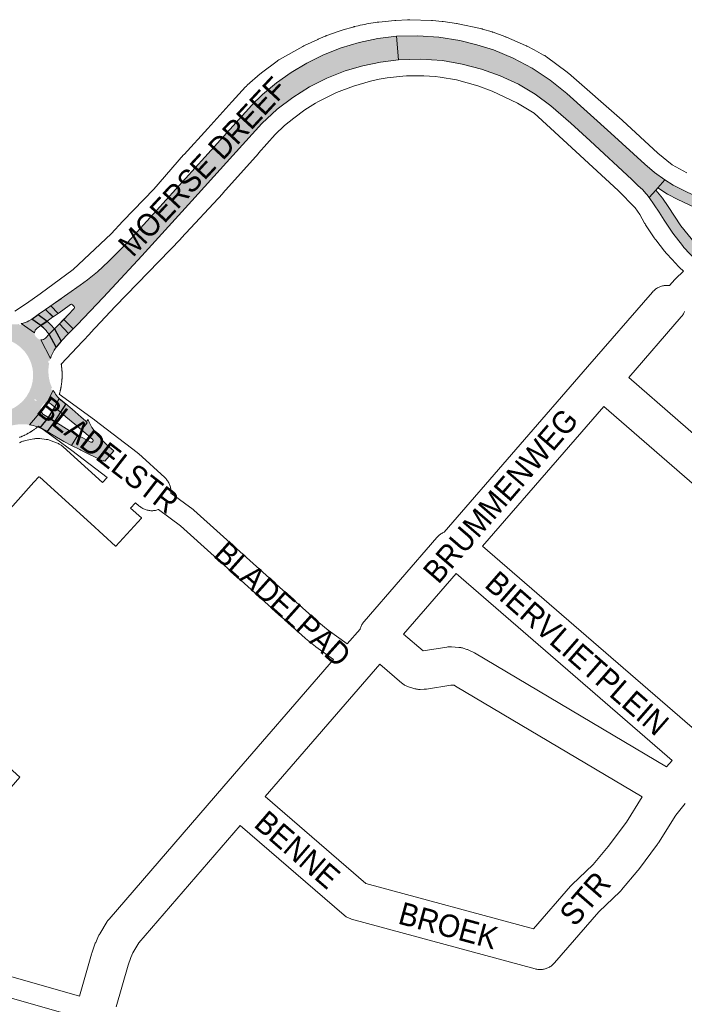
# Paper-space layout 'Layout1' of a CAD drawing. Header units: metres. Extents: x 123097 to 144122, y 392739 to 407589.
# Tile 75 of 256: x 128801 to 129028, y 399517 to 399853. Entities that reach past the tile are written whole.
import ezdxf
from ezdxf.enums import TextEntityAlignment as Align

# ---------------------------------------------------------------- set-up
doc = ezdxf.new("R2010")
doc.units = ezdxf.units.M
doc.header["$MEASUREMENT"] = 0
for name, color, linetype, lineweight in [('gs-anno-wegen algemeen tekst', 7, 'Continuous', 0), ('gs-knt-aanvullende hoofdweg', 7, 'Continuous', 0), ('gs-knt-fietspaden', 7, 'Continuous', 0), ('gs-knt-wegen algemeen', 7, 'Continuous', 0), ('ir-ARC-asfalt-hoofdwegen-te inspecteren', 5, 'Continuous', 0), ('ir-ARC-fietspaden naastliggend- te inspecteren', 1, 'Continuous', 0)]:
    doc.layers.add(name, color=color, linetype=linetype, lineweight=lineweight)
doc.styles.add('Style-Arial', font='arial.ttf')

psp = doc.layouts.get("Layout1")

# ---------------------------------------------------------------- hatches: boundary and pattern name
at = {"layer": 'ir-ARC-asfalt-hoofdwegen-te inspecteren', "linetype": 'Continuous', "lineweight": 13}
for points in [[(128832.598, 399761.612), (128842.737, 399772.556), (128859.796, 399791.365), (128871.62, 399804.473), (128883.724, 399817.785), (128888.949, 399822.622), (128894.269, 399826.691), (128899.936, 399830.261), (128905.904, 399833.3), (128912.124, 399835.785), (128918.084, 399837.5), (128924.162, 399838.736), (128930.318, 399839.486), (128929.66, 399847.566), (128923.257, 399846.772), (128916.943, 399845.443), (128910.763, 399843.587), (128904.761, 399841.219), (128898.98, 399838.354), (128893.68, 399835.224), (128888.656, 399831.668), (128883.942, 399827.711), (128882.595, 399826.452), (128881.285, 399825.165), (128864.202, 399806.248), (128837.793, 399777.16), (128831.287, 399770.61), (128827.566, 399767.169), (128824.193, 399764.425), (128821.687, 399762.555), (128813.219, 399756.609), (128811.606, 399755.477), (128814.122, 399752.945), (128815.716, 399754.066), (128818.349, 399755.938), (128818.711, 399756.041), (128819.051, 399755.878), (128819.602, 399755.335), (128819.758, 399754.968), (128819.616, 399754.595), (128817.444, 399752.301), (128816.092, 399750.873), (128819.227, 399747.608), (128820.617, 399749.044), (128829.557, 399758.36)], [(128987.779, 399827.973), (128982.094, 399832.606), (128975.982, 399836.658), (128969.502, 399840.091), (128962.716, 399842.872), (128957.032, 399844.658), (128951.251, 399846.1), (128944.106, 399847.214), (128936.89, 399847.704), (128929.66, 399847.566), (128930.318, 399839.486), (128937.827, 399839.737), (128945.325, 399839.265), (128952.034, 399838.074), (128958.616, 399836.316), (128965.026, 399834.005), (128971.215, 399831.156), (128976.955, 399827.734), (128982.329, 399823.763), (128989.107, 399817.884), (128995.733, 399811.835), (129009.936, 399798.588), (129012.163, 399796.528), (129013.537, 399795.178), (129014.852, 399793.778), (129015.122, 399793.47), (129015.908, 399792.5), (129018.146, 399795.048), (129018.796, 399795.788), (129021.184, 399798.507), (129017.685, 399801.026), (129014.412, 399803.832), (129002.754, 399814.483)], [(129038.934, 399788.962), (129033.648, 399792.059), (129028.117, 399794.693), (129027.002, 399795.211), (129024.039, 399796.763), (129021.184, 399798.507), (129018.796, 399795.788), (129022.122, 399793.674), (129025.596, 399791.813), (129031.236, 399789.187), (129036.613, 399786.058), (129041.682, 399782.452), (129043.704, 399785.153), (129042.302, 399786.166), (129042.505, 399786.432), (129041.621, 399787.09)], [(129027.204, 399776.077), (129027.727, 399775.473), (129031.655, 399771.27), (129034.314, 399773.821), (129031.629, 399776.625), (129026.695, 399782.789), (129022.358, 399789.387), (129020.367, 399792.303), (129018.146, 399795.048), (129015.908, 399792.5), (129019.32, 399787.547), (129020.995, 399784.791), (129023.937, 399780.318)]]:
    psp.add_hatch(color=5, dxfattribs=at).paths.add_polyline_path(points, flags=0)
at = {"layer": 'ir-ARC-asfalt-hoofdwegen-te inspecteren', "linetype": 'Continuous', "lineweight": 13, "extrusion": (0, 0, -1)}
for points in [[(-128811.806, 399751.324), (-128810.364, 399750.291), (-128807.359, 399752.52), (-128810.176, 399754.493), (-128812.457, 399756.09), (-128815.248, 399758.045), (-128815.254, 399758.038), (-128813.219, 399756.609), (-128811.606, 399755.477), (-128809.861, 399754.253), (-128812.392, 399751.742)], [(-128817.661, 399746.042), (-128815.208, 399743.467), (-128812.917, 399747.657), (-128813.994, 399748.769), (-128816.357, 399751.167), (-128816.869, 399751.694), (-128816.092, 399750.873), (-128814.6, 399749.359), (-128817.692, 399746.074)], [(-128819.849, 399715.059), (-128816.801, 399717.622), (-128815.009, 399719.201), (-128816.721, 399722.073), (-128818.882, 399720.201), (-128821.992, 399717.507), (-128823.493, 399716.228), (-128824.087, 399715.514), (-128822.096, 399713.146)], [(-128818.289, 399712.758), (-128820.826, 399711.407), (-128818.762, 399707.831), (-128816.064, 399709.167), (-128812.431, 399711.384), (-128810.358, 399712.611), (-128812.96, 399716.009), (-128814.834, 399714.822)]]:
    psp.add_hatch(color=5, dxfattribs=at).paths.add_polyline_path(points, flags=0)
at = {"layer": 'ir-ARC-asfalt-hoofdwegen-te inspecteren', "linetype": 'Continuous', "lineweight": 13}
h = psp.add_hatch(color=5, dxfattribs=at)
h.paths.add_polyline_path([(128801.224, 399749.363, 0.0079109), (128801.581, 399749.441), (128806.089, 399746.32, 0.1599059), (128806.431, 399745.108), (128807.028, 399744.472, 0.1723309), (128808.268, 399743.934), (128811.512, 399737.53, 0.0146313), (128811.282, 399736.756), (128810.895, 399736.853), (128810.711, 399736.126), (128811.099, 399736.028), (128811.181, 399736.352, 0.1662018), (128812.07, 399727.466), (128811.71, 399727.297), (128812.03, 399726.618), (128812.392, 399726.789), (128812.259, 399727.071, 0.0075113), (128812.449, 399726.702), (128810.346, 399722.477, 0.2075834), (128808.97, 399721.799), (128808.459, 399721.125, 0.2072508), (128808.298, 399719.489), (128804.386, 399714.891, 0.0041824), (128804.133, 399714.929), (128804.134, 399714.938), (128803.773, 399714.977, 0.1008116), (128797.686, 399714.475, -0.0402558), (128793.072, 399713.739, 0.0977661), (128788.831, 399712.796), (128788.905, 399712.829), (128788.739, 399713.193), (128788.056, 399712.883), (128788.221, 399712.519), (128788.585, 399712.684, 0.0390086), (128787.065, 399711.822), (128783.285, 399714.384, 0.1994304), (128782.604, 399715.781), (128781.977, 399716.176, 0.2013682), (128780.473, 399716.409), (128775.679, 399719.828, 0.0306844), (128775.978, 399721.76), (128776.369, 399721.722), (128776.441, 399722.469), (128776.043, 399722.507), (128776.009, 399722.155, 0.0957387), (128775.262, 399728.159, -0.1023574), (128775.053, 399734.306), (128775.335, 399735.841, 0.0630673), (128775.711, 399738.779), (128776.11, 399738.784), (128776.1, 399739.534), (128775.7, 399739.529), (128775.705, 399739.159, 0.0504398), (128775.393, 399741.511), (128778.906, 399744.303, 0.3222554), (128780.02, 399744.384), (128781.529, 399745.693, 0.309103), (128781.881, 399746.722), (128786.616, 399751.053, 0.0120867), (128787.304, 399750.77), (128787.163, 399750.401), (128787.863, 399750.132), (128788.006, 399750.506), (128787.67, 399750.635, 0.0744411), (128792.144, 399749.763, -0.0724719), (128797.561, 399749.222, 0.0711401), (128800.83, 399749.292), (128800.901, 399748.899), (128801.639, 399749.032), (128801.568, 399749.425)])
h.paths.add_polyline_path([(128785.503, 399721.416, 0.6486007), (128805.533, 399733.235, 0.1651187), (128802.041, 399740.644, 0.6854832), (128780.149, 399731.417), (128780.225, 399730.358, 0.2131018)], flags=16)
h.paths.add_polyline_path([(128806.817, 399723.055), (128806.26, 399723.106), (128805.967, 399723.582), (128806.524, 399723.531)], flags=16)
at = {"layer": 'ir-ARC-asfalt-hoofdwegen-te inspecteren', "linetype": 'Continuous', "lineweight": 13, "extrusion": (0, 0, -1)}
psp.add_hatch(color=5, dxfattribs=at).paths.add_polyline_path([(-128804.171, 399750.383), (-128805.127, 399750.939), (-128808.243, 399748.783), (-128806.938, 399747.886, -0.2315871), (-128806.089, 399746.32), (-128801.581, 399749.441, -0.0598921)])
at = {"layer": 'ir-ARC-asfalt-hoofdwegen-te inspecteren', "linetype": 'Continuous', "lineweight": 13}
for points in [[(128812.819, 399740.371, 0.0571085), (128811.512, 399737.53), (128808.268, 399743.934, 0.216552), (128809.829, 399744.52), (128811.086, 399745.792), (128813.451, 399741.341)], [(128811.783, 399721.933, 0.208637), (128810.346, 399722.477), (128812.449, 399726.702, 0.0392182), (128813.61, 399724.884), (128813.965, 399724.471), (128814.549, 399723.926), (128813.004, 399720.909)], [(128806.968, 399714.241, 0.0433593), (128804.386, 399714.891), (128808.298, 399719.489, 0.1797959), (128809.191, 399718.358), (128810.863, 399717.33), (128807.977, 399713.863)], [(128825.359, 399708.994, 0.8469378), (128825.937, 399709.876), (128822.096, 399713.146), (128824.087, 399715.514), (128823.493, 399716.228, 0.7999088), (128824.262, 399716.763, 0.077468), (128827.497, 399711.516, 0.0443345), (128833.142, 399705.994), (128830.111, 399702.492), (128829.649, 399702.704), (128829.518, 399702.43), (128821.922, 399706.263), (128821.923, 399706.266), (128821.587, 399706.432), (128818.762, 399707.831), (128820.826, 399711.407)]]:
    psp.add_hatch(color=5, dxfattribs=at).paths.add_polyline_path(points)
at = {"layer": 'ir-ARC-fietspaden naastliggend- te inspecteren', "linetype": 'Continuous', "lineweight": 30}
psp.add_hatch(color=1, dxfattribs=at).paths.add_polyline_path([(128811.086, 399745.792, 0.0449054), (128808.371, 399748.664), (128808.243, 399748.783), (128810.364, 399750.291), (128811.667, 399748.995), (128812.917, 399747.657)])

# ---------------------------------------------------------------- linework, layer by layer
at = {"layer": 'gs-knt-aanvullende hoofdweg', "color": 7, "linetype": 'Continuous', "flags": 128}
for points in [[(128799.386, 399753.727), (128803.356, 399756.285), (128807.958, 399759.64), (128807.966, 399759.646), (128819.301, 399767.956), (128819.309, 399767.962), (128832.236, 399780.073), (128836.219, 399784.373), (128836.315, 399784.475), (128846.764, 399795.343), (128856.977, 399807.043), (128857.122, 399807.203), (128865.267, 399816.01), (128873.391, 399825.145), (128873.501, 399825.266), (128878.149, 399830.269), (128878.326, 399830.453), (128878.388, 399830.513), (128878.418, 399830.543), (128878.447, 399830.571), (128878.51, 399830.632), (128878.7, 399830.804), (128883.15, 399834.706), (128883.359, 399834.882), (128883.574, 399835.051), (128888.883, 399839.062), (128889.159, 399839.261), (128889.443, 399839.447), (128889.736, 399839.62), (128897.711, 399844.094), (128897.964, 399844.229), (128897.985, 399844.241), (128898.223, 399844.355), (128898.266, 399844.376), (128902.764, 399846.464), (128902.887, 399846.519), (128905.315, 399847.594), (128905.395, 399847.629), (128905.499, 399847.672), (128905.644, 399847.735), (128905.692, 399847.752), (128905.713, 399847.762), (128905.809, 399847.796), (128905.881, 399847.825), (128909.35, 399849.079), (128911.383, 399849.759), (128914.73, 399850.693), (128914.797, 399850.712), (128914.856, 399850.729), (128915, 399850.768), (128915.088, 399850.789), (128915.158, 399850.807), (128915.273, 399850.833), (128916.52, 399851.105), (128917.271, 399851.301), (128918.039, 399851.436), (128919.123, 399851.672), (128919.523, 399851.748), (128923.053, 399852.319), (128923.137, 399852.33), (128923.192, 399852.338), (128923.214, 399852.341), (128923.236, 399852.346), (128923.266, 399852.349), (128923.377, 399852.362), (128923.487, 399852.376), (128923.633, 399852.39), (128929.029, 399852.943), (128929.374, 399852.97), (128933.437, 399853.197), (128933.606, 399853.203), (128933.692, 399853.207), (128933.734, 399853.207), (128933.788, 399853.208), (128933.793, 399853.209), (128933.796, 399853.208)], [(128933.796, 399853.208), (128934.147, 399853.203), (128941.549, 399852.916), (128941.754, 399852.906), (128941.855, 399852.897), (128941.915, 399852.892), (128941.958, 399852.888), (128945.259, 399852.58), (128945.608, 399852.539), (128950.129, 399851.901), (128950.185, 399851.891), (128950.311, 399851.873), (128950.384, 399851.86), (128950.637, 399851.812), (128958.326, 399850.18), (128958.641, 399850.106), (128958.706, 399850.088), (128958.75, 399850.077), (128958.819, 399850.056), (128958.954, 399850.019), (128962.223, 399849.024), (128962.413, 399848.963), (128962.601, 399848.897), (128966.615, 399847.437), (128966.778, 399847.378), (128966.822, 399847.362), (128966.905, 399847.332), (128966.986, 399847.299), (128967.192, 399847.215), (128973.669, 399844.416), (128973.901, 399844.31), (128973.95, 399844.287), (128974.082, 399844.221), (128974.13, 399844.197), (128974.226, 399844.147), (128976.438, 399843.009), (128976.599, 399842.923), (128979.843, 399841.149), (128979.909, 399841.114), (128980.163, 399840.968), (128980.205, 399840.942), (128980.474, 399840.772), (128980.495, 399840.758), (128980.775, 399840.56), (128987.891, 399835.293), (128988.139, 399835.102), (128988.379, 399834.9), (129006.597, 399818.899), (129006.734, 399818.775), (129018.766, 399807.672), (129023.721, 399803.644), (129028.677, 399800.866)], [(129027.603, 399767.362), (129026.241, 399768.608), (129026.022, 399768.818), (129025.811, 399769.036), (129024.933, 399769.944), (129021.983, 399773.156), (129021.781, 399773.383), (129021.1, 399774.186), (129018.106, 399778.036), (129017.923, 399778.278), (129017.603, 399778.709), (129014.638, 399783.211), (129014.475, 399783.467), (129014.464, 399783.487), (129014.322, 399783.73), (129012.696, 399786.668), (129011.126, 399788.996), (129005.281, 399794.907), (128982.211, 399816.194), (128982.207, 399816.198), (128976.643, 399821.239), (128970.978, 399824.653), (128962.308, 399828.828), (128957.378, 399830.678), (128950.101, 399832.708), (128944.543, 399833.571), (128942.864, 399833.768), (128938.928, 399834.055), (128932.998, 399834.055), (128931.744, 399833.964), (128926.429, 399833.332), (128923.754, 399832.849), (128920.801, 399832.219), (128914.936, 399830.558), (128909.196, 399828.31), (128907.512, 399827.552), (128902.742, 399825.126), (128901.945, 399824.705), (128898.362, 399822.383), (128894.61, 399819.629), (128891.409, 399817.082), (128888.221, 399814.026), (128888.216, 399814.021), (128882.527, 399807.587), (128882.514, 399807.571), (128870.413, 399793.96), (128870.409, 399793.955), (128870.305, 399793.841), (128856.157, 399778.568), (128856.04, 399778.445), (128856.038, 399778.442), (128833.701, 399755.402), (128833.692, 399755.393), (128825.076, 399746.122), (128825.041, 399746.084), (128822.482, 399743.368), (128822.46, 399743.344), (128815.2, 399735.571), (128815.224, 399735.424), (128815.241, 399735.316), (128815.269, 399735.126), (128815.279, 399735.048), (128815.28, 399735.044), (128815.281, 399735.04), (128815.306, 399734.853), (128815.316, 399734.776), (128815.34, 399734.585), (128815.35, 399734.504), (128815.356, 399734.455), (128815.372, 399734.312), (128815.384, 399734.197), (128815.403, 399734.005), (128815.414, 399733.892), (128815.43, 399733.701), (128815.436, 399733.617), (128815.45, 399733.424), (128815.455, 399733.349), (128815.467, 399733.157), (128815.474, 399733.041), (128815.483, 399732.849), (128815.486, 399732.769), (128815.493, 399732.576), (128815.495, 399732.498), (128815.499, 399732.366), (128815.5, 399732.305), (128815.502, 399732.189), (128815.503, 399732.114), (128815.505, 399731.997), (128815.505, 399731.919), (128815.505, 399731.726), (128815.504, 399731.609), (128815.501, 399731.416), (128815.499, 399731.338), (128815.494, 399731.146), (128815.491, 399731.03), (128815.483, 399730.837), (128815.479, 399730.757), (128815.469, 399730.565), (128815.462, 399730.449), (128815.449, 399730.257), (128815.446, 399730.221), (128815.434, 399730.055), (128815.432, 399730.028), (128815.419, 399729.866), (128815.411, 399729.788), (128815.401, 399729.675), (128815.397, 399729.64), (128815.378, 399729.448), (128815.366, 399729.333), (128815.344, 399729.141), (128815.33, 399729.021), (128815.305, 399728.83), (128815.293, 399728.748), (128815.266, 399728.558), (128815.256, 399728.488), (128815.227, 399728.297), (128815.208, 399728.177), (128815.176, 399727.987), (128815.163, 399727.911), (128815.129, 399727.721), (128815.113, 399727.639), (128815.092, 399727.527), (128815.077, 399727.45), (128815.053, 399727.33), (128815.037, 399727.25), (128815.014, 399727.142), (128815, 399727.075), (128814.959, 399726.886), (128814.93, 399726.758), (128814.886, 399726.571), (128814.871, 399726.506), (128814.825, 399726.318), (128814.802, 399726.226), (128814.754, 399726.04), (128814.725, 399725.931), (128814.674, 399725.745), (128814.651, 399725.663), (128814.598, 399725.478), (128814.577, 399725.406), (128814.549, 399725.313)], [(128807.41, 399714.406), (128807.311, 399714.323), (128807.288, 399714.304), (128807.14, 399714.181), (128807.055, 399714.112), (128806.905, 399713.991), (128806.795, 399713.904), (128806.643, 399713.786), (128806.6, 399713.752), (128806.447, 399713.635), (128806.36, 399713.57), (128806.205, 399713.455), (128806.136, 399713.404), (128805.98, 399713.291), (128805.891, 399713.228), (128805.733, 399713.117), (128805.681, 399713.08), (128805.523, 399712.971), (128805.415, 399712.898), (128805.254, 399712.791), (128805.199, 399712.756), (128805.038, 399712.651), (128804.948, 399712.592), (128804.785, 399712.489), (128804.711, 399712.443), (128804.547, 399712.342), (128804.456, 399712.287), (128804.29, 399712.188), (128804.232, 399712.154), (128804.066, 399712.057), (128803.944, 399711.987), (128803.776, 399711.893), (128803.73, 399711.867), (128803.561, 399711.774), (128803.454, 399711.717), (128803.284, 399711.627), (128803.191, 399711.578), (128803.019, 399711.49), (128802.957, 399711.459), (128802.785, 399711.373), (128802.706, 399711.334), (128802.533, 399711.25), (128802.44, 399711.206), (128802.265, 399711.124), (128802.2, 399711.094), (128802.025, 399711.014), (128801.899, 399710.957), (128801.722, 399710.88), (128801.656, 399710.852), (128801.479, 399710.777), (128801.385, 399710.738), (128801.206, 399710.665), (128801.105, 399710.625), (128800.98, 399710.576)]]:
    psp.add_lwpolyline(points, dxfattribs=at)
at = {"layer": 'gs-knt-fietspaden', "color": 7, "linetype": 'Continuous', "flags": 128}
for points in [[(128852.619, 399691.597), (128860.194, 399685.937), (128860.32, 399685.838), (128860.441, 399685.734), (128903.09, 399647.357), (128906.304, 399644.753), (128912.776, 399640.058)], [(128908.163, 399634.733), (128902.106, 399639.126), (128902.031, 399639.182), (128901.957, 399639.24), (128898.6, 399641.96), (128898.531, 399642.018), (128898.462, 399642.078), (128855.864, 399680.409), (128848.417, 399685.974)], [(128661.373, 399565.513), (128821.46, 399519.782)], [(128978.085, 399459.771), (128973.391, 399464.015), (128967.878, 399468.051), (128961.964, 399471.443), (128955.682, 399474.173), (128951.093, 399475.671), (128831.068, 399509.746), (128826.872, 399510.937), (128825.801, 399511.241), (128825.796, 399511.243), (128825.458, 399511.339), (128820.532, 399512.747), (128659.4, 399558.777)]]:
    psp.add_lwpolyline(points, dxfattribs=at)
at = {"layer": 'gs-knt-wegen algemeen', "color": 7, "linetype": 'Continuous', "flags": 128}
for points in [[(128912.776, 399640.058), (128917.184, 399645.146), (128917.201, 399645.213), (128917.295, 399645.516), (128917.403, 399645.815), (128917.525, 399646.108), (128917.662, 399646.394), (128917.812, 399646.674), (128917.976, 399646.946), (128918.153, 399647.209), (128918.343, 399647.464), (128918.545, 399647.709), (128943.384, 399676.422), (128943.595, 399676.655), (128943.818, 399676.878), (128944.051, 399677.089), (128944.294, 399677.289), (128944.546, 399677.477), (128944.808, 399677.652), (128945.077, 399677.815), (128945.354, 399677.965), (128945.637, 399678.1), (128945.846, 399678.194), (128994.772, 399734.626), (129016.973, 399760.232), (129017.185, 399760.464), (129017.408, 399760.686), (129017.641, 399760.898), (129017.884, 399761.097), (129018.137, 399761.285), (129018.398, 399761.46), (129018.668, 399761.622), (129018.945, 399761.772), (129019.229, 399761.907), (129019.519, 399762.029), (129019.814, 399762.136), (129020.115, 399762.23), (129020.419, 399762.308), (129020.728, 399762.372), (129021.038, 399762.421), (129021.351, 399762.454), (129021.665, 399762.473), (129021.98, 399762.476), (129022.294, 399762.465), (129022.608, 399762.438), (129022.83, 399762.408), (129024.617, 399764.468), (129024.723, 399764.586), (129024.835, 399764.698), (129027.603, 399767.362)], [(129027.947, 399753.577), (129027.825, 399753.287), (129027.688, 399753.003), (129027.538, 399752.727), (129027.375, 399752.458), (129027.199, 399752.197), (129027.011, 399751.945), (129026.811, 399751.703), (129008.873, 399731.014)], [(129008.873, 399731.014), (129042.412, 399701.925), (129042.448, 399701.922), (129042.746, 399701.881), (129043.042, 399701.826), (129043.334, 399701.758), (129043.624, 399701.676), (129043.909, 399701.581), (129044.189, 399701.473), (129044.464, 399701.352), (129044.734, 399701.219), (129044.997, 399701.073), (129045.252, 399700.915), (129045.501, 399700.746), (129045.741, 399700.565), (129045.973, 399700.374), (129084.721, 399666.791), (129084.931, 399666.601), (129085.132, 399666.402), (129085.325, 399666.194), (129085.509, 399665.978), (129086.736, 399664.468)], [(128814.549, 399725.313), (128826.578, 399716.581), (128826.718, 399716.477), (128841.115, 399705.424), (128841.332, 399705.25), (128841.54, 399705.068), (128850.517, 399696.874), (128850.747, 399696.653), (128850.967, 399696.421), (128851.175, 399696.178), (128851.37, 399695.926), (128851.553, 399695.664), (128851.723, 399695.393)], [(129000.344, 399721.177), (128959.007, 399673.499)], [(129032.223, 399610.028), (129051.442, 399632.212), (129074.297, 399658.596), (129039.191, 399689.022), (129039.152, 399689.025), (129038.854, 399689.066), (129038.559, 399689.121), (129038.266, 399689.189), (129037.976, 399689.271), (129037.691, 399689.366), (129037.411, 399689.474), (129037.135, 399689.596), (129036.866, 399689.729), (129036.603, 399689.875), (129036.347, 399690.033), (129036.098, 399690.202), (129035.858, 399690.383), (129035.627, 399690.575), (129000.344, 399721.177)], [(128800.973, 399708.744), (128801.241, 399708.891), (128801.515, 399709.026), (128801.796, 399709.148), (128802.082, 399709.256), (128802.373, 399709.351), (128802.668, 399709.432), (128802.966, 399709.499), (128805.866, 399710.08), (128806.15, 399710.13), (128806.436, 399710.168), (128806.723, 399710.193), (128807.011, 399710.206), (128807.299, 399710.205), (128807.587, 399710.192), (128807.874, 399710.166), (128810.048, 399709.921), (128810.349, 399709.88), (128810.648, 399709.825), (128810.944, 399709.756), (128811.236, 399709.673), (128811.525, 399709.577), (128811.808, 399709.467), (128813.983, 399708.567), (128814.241, 399708.454), (128814.494, 399708.329), (128814.742, 399708.194), (128814.983, 399708.048), (128815.218, 399707.892), (128815.446, 399707.725), (128815.666, 399707.549), (128815.879, 399707.364), (128829.248, 399695.182), (128830.824, 399696.91), (128818.859, 399706.096), (128813.2, 399710.204), (128807.41, 399714.406)], [(128851.723, 399695.393), (128851.88, 399695.115), (128852.023, 399694.829), (128852.151, 399694.536), (128852.265, 399694.238), (128852.364, 399693.934), (128852.448, 399693.626), (128852.517, 399693.314), (128852.571, 399692.999), (128852.609, 399692.682), (128852.631, 399692.363), (128852.638, 399692.043), (128852.629, 399691.724), (128852.619, 399691.597)], [(128959.007, 399673.499), (129032.223, 399610.028)], [(128949.954, 399664.117), (128932.022, 399643.388)], [(128932.022, 399643.388), (128938.684, 399637.664), (128946.845, 399639.004), (128947.148, 399639.046), (128947.453, 399639.075), (128947.759, 399639.088), (128948.065, 399639.088), (128948.371, 399639.073), (128950.948, 399638.886), (128951.247, 399638.857), (128951.545, 399638.815), (128951.841, 399638.759), (128952.133, 399638.689), (128952.422, 399638.606), (128953.658, 399638.219), (128953.897, 399638.139), (128954.132, 399638.05), (128954.364, 399637.952), (128954.592, 399637.845), (128955.754, 399637.272), (128955.977, 399637.156), (128956.196, 399637.032), (129021.811, 399598.118), (129023.669, 399600.213), (128949.954, 399664.117)], [(128821.46, 399519.782), (128825.537, 399534.121), (128825.589, 399534.292), (128825.645, 399534.463), (128826.723, 399537.588), (128826.832, 399537.881), (128826.955, 399538.168), (128827.972, 399540.396), (128828.087, 399540.635), (128828.211, 399540.869), (128828.345, 399541.098), (128830.905, 399545.27), (128831.048, 399545.491), (128831.199, 399545.707), (128831.358, 399545.917), (128831.526, 399546.119), (128870.718, 399591.51), (128908.163, 399634.733)], [(128923.993, 399633.121), (128884.835, 399587.921)], [(129013.521, 399587.897), (128949.77, 399625.706), (128949.286, 399625.944), (128949.253, 399625.955), (128948.196, 399626.031), (128939.923, 399624.673), (128939.637, 399624.633), (128939.35, 399624.605), (128939.062, 399624.59), (128937.749, 399624.551), (128937.435, 399624.549), (128937.12, 399624.563), (128936.807, 399624.591), (128936.495, 399624.635), (128936.186, 399624.694), (128935.88, 399624.767), (128935.578, 399624.856), (128933.712, 399625.451), (128933.438, 399625.545), (128933.168, 399625.651), (128932.903, 399625.77), (128932.644, 399625.9), (128932.39, 399626.041), (128932.143, 399626.194), (128931.904, 399626.357), (128931.672, 399626.531), (128931.447, 399626.715), (128923.993, 399633.121)], [(129028.106, 399585.592), (129024.925, 399581.579), (129019.022, 399572.117), (129018.871, 399571.886), (129018.71, 399571.662), (129012.209, 399562.978), (129012.103, 399562.839), (129011.993, 399562.704), (129006.468, 399556.095), (129006.307, 399555.91), (129006.14, 399555.732), (129005.967, 399555.56), (128998.706, 399548.633), (128983.555, 399531.141), (128983.341, 399530.906), (128983.116, 399530.682), (128982.881, 399530.469), (128982.635, 399530.268), (128982.38, 399530.079), (128982.116, 399529.902), (128981.843, 399529.739), (128981.563, 399529.589), (128981.276, 399529.453), (128980.983, 399529.332), (128980.684, 399529.224), (128980.381, 399529.132), (128980.073, 399529.054), (128979.761, 399528.991), (128979.447, 399528.944), (128979.132, 399528.912), (128978.814, 399528.896), (128978.497, 399528.894), (128978.18, 399528.909), (128977.864, 399528.939), (128977.549, 399528.984), (128977.238, 399529.045), (128976.929, 399529.12), (128914.318, 399546.109), (128914.039, 399546.192), (128913.764, 399546.287), (128913.493, 399546.394), (128913.227, 399546.513), (128912.967, 399546.644), (128912.713, 399546.786), (128912.466, 399546.94), (128912.226, 399547.104), (128911.993, 399547.279), (128911.769, 399547.464), (128876.318, 399578.073)], [(128884.835, 399587.921), (128919.157, 399558.287), (128976.391, 399542.757), (128989.067, 399557.391), (128989.275, 399557.62), (128989.494, 399557.839), (128996.714, 399564.727), (129001.891, 399570.92), (129008.122, 399579.243), (129013.521, 399587.897)], [(128876.318, 399578.073), (128841.726, 399538.01), (128839.651, 399534.628), (128838.929, 399533.046), (128838.012, 399530.387), (128833.983, 399516.216)]]:
    psp.add_lwpolyline(points, dxfattribs=at)
for points in [[(128848.417, 399685.974), (128848.3, 399685.929), (128847.996, 399685.83), (128847.688, 399685.746), (128847.376, 399685.677), (128847.061, 399685.623), (128846.744, 399685.585), (128846.425, 399685.563), (128846.105, 399685.556), (128845.786, 399685.565), (128845.467, 399685.59), (128845.15, 399685.63), (128844.836, 399685.686), (128844.524, 399685.757), (128844.217, 399685.843), (128843.913, 399685.944), (128843.616, 399686.06), (128843.324, 399686.191), (128843.039, 399686.335), (128842.762, 399686.494), (128842.492, 399686.666), (128842.232, 399686.851), (128841.981, 399687.048), (128841.739, 399687.258), (128840.595, 399688.303), (128838.872, 399686.412), (128842.541, 399683.07, -0.3688959), (128842.542, 399683.057), (128833.785, 399673.446, -0.3694533), (128833.772, 399673.445), (128825.29, 399681.173), (128807.952, 399696.972), (128807.678, 399697.086), (128807.507, 399697.105), (128805.8, 399695.317), (128749.645, 399632.065)], [(128791.378, 399603.231), (128801.104, 399594.602, -0.3698478), (128801.104, 399594.589), (128792.725, 399585.144)]]:
    psp.add_lwpolyline(points, format="xyb", dxfattribs=at)
at = {"layer": 'ir-ARC-asfalt-hoofdwegen-te inspecteren', "color": 5, "linetype": 'Continuous', "lineweight": 13}
for points in [[(128832.598, 399761.612), (128842.737, 399772.556), (128859.796, 399791.365), (128871.62, 399804.473), (128883.724, 399817.785), (128888.949, 399822.622), (128894.269, 399826.691), (128899.936, 399830.261), (128905.904, 399833.3), (128912.124, 399835.785), (128918.084, 399837.5), (128924.162, 399838.736), (128930.318, 399839.486), (128929.66, 399847.566), (128923.257, 399846.772), (128916.943, 399845.443), (128910.763, 399843.587), (128904.761, 399841.219), (128898.98, 399838.354), (128893.68, 399835.224), (128888.656, 399831.668), (128883.942, 399827.711), (128882.595, 399826.452), (128881.285, 399825.165), (128864.202, 399806.248), (128837.793, 399777.16), (128831.287, 399770.61), (128827.566, 399767.169), (128824.193, 399764.425), (128821.687, 399762.555), (128813.219, 399756.609), (128811.606, 399755.477), (128814.122, 399752.945), (128815.716, 399754.066), (128818.349, 399755.938), (128818.711, 399756.041), (128819.051, 399755.878), (128819.602, 399755.335), (128819.758, 399754.968), (128819.616, 399754.595), (128817.444, 399752.301), (128816.092, 399750.873), (128819.227, 399747.608), (128820.617, 399749.044), (128829.557, 399758.36)], [(128987.779, 399827.973), (128982.094, 399832.606), (128975.982, 399836.658), (128969.502, 399840.091), (128962.716, 399842.872), (128957.032, 399844.658), (128951.251, 399846.1), (128944.106, 399847.214), (128936.89, 399847.704), (128929.66, 399847.566), (128930.318, 399839.486), (128937.827, 399839.737), (128945.325, 399839.265), (128952.034, 399838.074), (128958.616, 399836.316), (128965.026, 399834.005), (128971.215, 399831.156), (128976.955, 399827.734), (128982.329, 399823.763), (128989.107, 399817.884), (128995.733, 399811.835), (129009.936, 399798.588), (129012.163, 399796.528), (129013.537, 399795.178), (129014.852, 399793.778), (129015.122, 399793.47), (129015.908, 399792.5), (129018.146, 399795.048), (129018.796, 399795.788), (129021.184, 399798.507), (129017.685, 399801.026), (129014.412, 399803.832), (129002.754, 399814.483)], [(129038.934, 399788.962), (129033.648, 399792.059), (129028.117, 399794.693), (129027.002, 399795.211), (129024.039, 399796.763), (129021.184, 399798.507), (129018.796, 399795.788), (129022.122, 399793.674), (129025.596, 399791.813), (129031.236, 399789.187), (129036.613, 399786.058), (129041.682, 399782.452), (129043.704, 399785.153), (129042.302, 399786.166), (129042.505, 399786.432), (129041.621, 399787.09)], [(128811.806, 399751.324), (128810.364, 399750.291), (128807.359, 399752.52), (128810.176, 399754.493), (128812.457, 399756.09), (128815.248, 399758.045), (128815.254, 399758.038), (128813.219, 399756.609), (128811.606, 399755.477), (128809.861, 399754.253), (128812.392, 399751.742)], [(128809.861, 399754.253), (128812.399, 399751.735), (128814.122, 399752.945), (128811.606, 399755.477)], [(128817.661, 399746.042), (128815.208, 399743.467), (128812.917, 399747.657), (128813.994, 399748.769), (128816.357, 399751.167), (128816.869, 399751.694), (128816.092, 399750.873), (128814.6, 399749.359), (128817.692, 399746.074)], [(128816.092, 399750.873), (128814.6, 399749.359), (128817.697, 399746.069), (128819.227, 399747.608)], [(128819.849, 399715.059), (128816.801, 399717.622), (128815.009, 399719.201), (128816.721, 399722.073), (128818.882, 399720.201), (128821.992, 399717.507), (128823.493, 399716.228), (128824.087, 399715.514), (128822.096, 399713.146)], [(128818.289, 399712.758), (128820.826, 399711.407), (128818.762, 399707.831), (128816.064, 399709.167), (128812.431, 399711.384), (128810.358, 399712.611), (128812.96, 399716.009), (128814.834, 399714.822)]]:
    psp.add_lwpolyline(points, close=True, dxfattribs=at)
at = {"layer": 'ir-ARC-asfalt-hoofdwegen-te inspecteren', "color": 5, "linetype": 'Continuous', "lineweight": 13, "flags": 128}
psp.add_lwpolyline([(129027.204, 399776.077), (129027.727, 399775.473), (129031.655, 399771.27), (129034.314, 399773.821), (129031.629, 399776.625), (129026.695, 399782.789), (129022.358, 399789.387), (129020.367, 399792.303), (129018.146, 399795.048), (129015.908, 399792.5), (129019.32, 399787.547), (129020.995, 399784.791), (129023.937, 399780.318)], close=True, dxfattribs=at)
at = {"layer": 'ir-ARC-asfalt-hoofdwegen-te inspecteren', "color": 5, "linetype": 'Continuous', "lineweight": 13}
for points in [[(128804.171, 399750.383), (128805.127, 399750.939), (128808.243, 399748.783), (128806.938, 399747.886, 0.2315871), (128806.089, 399746.32), (128801.581, 399749.441, 0.0598921)], [(128812.819, 399740.371, 0.0571085), (128811.512, 399737.53), (128808.268, 399743.934, 0.216552), (128809.829, 399744.52), (128811.086, 399745.792), (128813.451, 399741.341)], [(128811.783, 399721.933, 0.208637), (128810.346, 399722.477), (128812.449, 399726.702, 0.0392182), (128813.61, 399724.884), (128813.965, 399724.471), (128814.549, 399723.926), (128813.004, 399720.909)], [(128806.968, 399714.241, 0.0433593), (128804.386, 399714.891), (128808.298, 399719.489, 0.1797959), (128809.191, 399718.358), (128810.863, 399717.33), (128807.977, 399713.863)], [(128825.359, 399708.994, 0.8469378), (128825.937, 399709.876), (128822.096, 399713.146), (128824.087, 399715.514), (128823.493, 399716.228, 0.7999088), (128824.262, 399716.763, 0.077468), (128827.497, 399711.516, 0.0443345), (128833.142, 399705.994), (128830.111, 399702.492), (128829.649, 399702.704), (128829.518, 399702.43), (128821.922, 399706.263), (128821.923, 399706.266), (128821.587, 399706.432), (128818.762, 399707.831), (128820.826, 399711.407)]]:
    psp.add_lwpolyline(points, format="xyb", close=True, dxfattribs=at)
psp.add_solid([(128809.861, 399754.253), (128812.399, 399751.735), (128811.606, 399755.477), (128814.122, 399752.945)], dxfattribs=at)
at = {"layer": 'ir-ARC-asfalt-hoofdwegen-te inspecteren', "color": 5, "linetype": 'Continuous', "lineweight": 13, "extrusion": (0, 0, -1)}
psp.add_solid([(-128816.092, 399750.873), (-128814.6, 399749.359), (-128819.227, 399747.608), (-128817.697, 399746.069)], dxfattribs=at)
at = {"layer": 'ir-ARC-fietspaden naastliggend- te inspecteren', "color": 1, "linetype": 'Continuous', "lineweight": 30}
for points in [[(128808.243, 399748.783), (128805.127, 399750.939), (128807.359, 399752.52), (128810.364, 399750.291)], [(128815.208, 399743.467), (128813.451, 399741.341), (128811.086, 399745.792), (128812.917, 399747.657)], [(128815.009, 399719.201), (128813.004, 399720.909), (128814.549, 399723.926), (128816.721, 399722.073)], [(128815.009, 399719.201), (128812.96, 399716.009), (128810.863, 399717.33), (128813.004, 399720.909)], [(128807.977, 399713.863), (128810.863, 399717.33), (128812.96, 399716.009), (128810.358, 399712.611)]]:
    psp.add_lwpolyline(points, close=True, dxfattribs=at)
psp.add_lwpolyline([(128811.086, 399745.792, 0.0449054), (128808.371, 399748.664), (128808.243, 399748.783), (128810.364, 399750.291), (128811.667, 399748.995), (128812.917, 399747.657)], format="xyb", close=True, dxfattribs=at)
for points in [[(128808.243, 399748.783), (128805.127, 399750.939), (128810.364, 399750.291), (128807.359, 399752.52)], [(128815.208, 399743.467), (128813.451, 399741.341), (128812.917, 399747.657), (128811.086, 399745.792)], [(128815.009, 399719.201), (128812.96, 399716.009), (128813.004, 399720.909), (128810.863, 399717.33)]]:
    psp.add_solid(points, dxfattribs=at)
at = {"layer": 'ir-ARC-fietspaden naastliggend- te inspecteren', "color": 1, "linetype": 'Continuous', "lineweight": 30, "extrusion": (0, 0, -1)}
for points in [[(-128815.009, 399719.201), (-128813.004, 399720.909), (-128816.721, 399722.073), (-128814.549, 399723.926)], [(-128807.977, 399713.863), (-128810.863, 399717.33), (-128810.358, 399712.611), (-128812.96, 399716.009)]]:
    psp.add_solid(points, dxfattribs=at)

# ---------------------------------------------------------------- texts
at = {"layer": 'gs-anno-wegen algemeen tekst', "color": 7, "style": 'Style-Arial', "width": 0.909091}
for s, rotation, p in [('MOERSE DREEF', 47.1066, (128863.449, 399803.091)), ('BLADELSTR', 322.22456, (128831.226, 399704.627)), ('BRUMMENWEG', 49.22154, (128965.137, 399690.691)), ('BLADELPAD', 318.14568, (128890.8, 399653.734)), ('BIERVLIETPLEIN', 318.8313, (128991.286, 399636.902)), ('BENNE', 319.19216, (128895.834, 399569.823)), ('STR', 49.05053, (128993.988, 399553.129)), ('BROEK', 344.81878, (128947.329, 399543.898))]:
    psp.add_text(s, height=7.7, rotation=rotation, dxfattribs=at).set_placement(p, align=Align.MIDDLE_CENTER)

doc.saveas('drawing.dxf')
